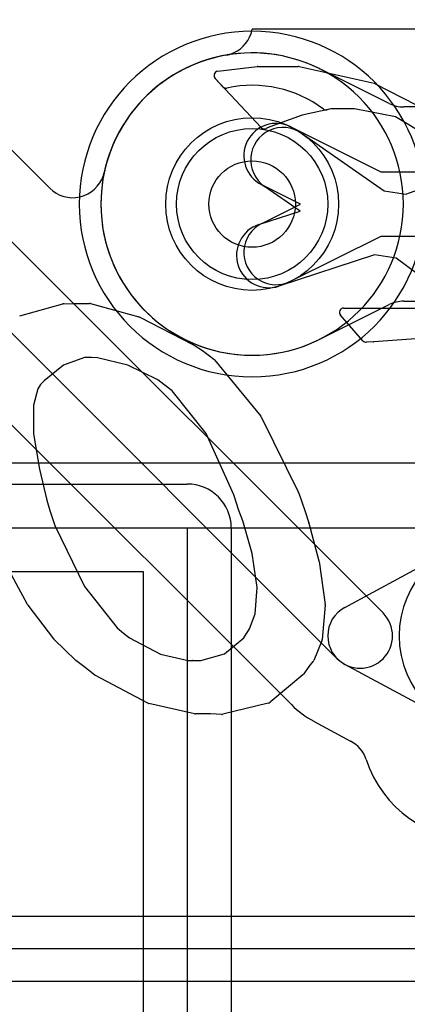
# Model space of a CAD drawing. Extents: x 0 to 21, y -0.5 to 20.
# Tile 10 of 15: x 12.8 to 13.7, y 12.1 to 14.4. Entities that reach past the tile are written whole.
import ezdxf

# ---------------------------------------------------------------- set-up
doc = ezdxf.new("R2010")
doc.units = 0
for name, color, linetype in [('Hole', 1, 'CONTINUOUS'), ('L1', 3, 'CONTINUOUS'), ('L2', 3, 'CONTINUOUS'), ('L3', 3, 'CONTINUOUS'), ('L4', 3, 'CONTINUOUS'), ('PartsArea-A', 111, 'CONTINUOUS'), ('PartsSilk-A', 221, 'CONTINUOUS'), ('PartsSilk-B', 221, 'CONTINUOUS'), ('Resist-A', 2, 'CONTINUOUS'), ('Resist-B', 2, 'CONTINUOUS'), ('Silk-A', 140, 'CONTINUOUS'), ('Silk-B', 140, 'CONTINUOUS')]:
    doc.layers.add(name, color=color, linetype=linetype)

msp = doc.modelspace()

# ---------------------------------------------------------------- linework, layer by layer
at = {"layer": 'Hole'}
msp.add_circle((13.3, 14), 0.1, dxfattribs=at)
at = {"layer": 'L1'}
for p, q in [((10.81542, 15.84064), (13.60303, 13.05303)), ((13.49697, 12.94697), (10.70936, 15.73458)), ((10.65426, 15.57748), (13.39087, 12.84087)), ((12.83152, 14.03675), (11.3963, 15.47197)), ((17.475, 14.40504), (13.3, 14.40504)), ((13.41455, 14.16395), (13.60545, 14.03056)), ((13.65561, 14.02314), (13.89801, 14.11141)), ((13.41079, 13.98359), (13.32863, 14.04099)), ((13.60545, 14.03056), (13.65561, 14.02314)), ((13.31552, 13.95247), (13.41079, 13.98359)), ((13.58345, 13.88219), (13.3621, 13.80989)), ((13.63362, 13.87476), (13.58345, 13.88219)), ((13.84002, 13.71999), (13.63362, 13.87476)), ((13.51429, 13.06595), (13.75786, 13.19785)), ((13.75786, 12.80215), (13.51429, 12.93405)), ((13.44351, 12.80175), (13.52782, 12.75609)), ((16.76268, 12.27504), (3.2728, 12.27504))]:
    msp.add_line(p, q, dxfattribs=at)
msp.add_circle((13.3, 14), 0.2, dxfattribs=at)
for centre, radius, start, end in [((13.22623, 14.41859), 0.075, -71.56264, -18.43736), ((13.22626, 14.41858), 0.07497, -18.43737, -10.40464), ((13.3, 14), 0.35004, 99.99433, 167.74176), ((13.22624, 14.41856), 0.07497, -80.00619, -71.56263), ((13.37159, 14.10247), 0.075, 55.05554, -124.94219), ((12.88458, 14.08977), 0.07497, -18.43737, -11.89299), ((12.88455, 14.08978), 0.075, -135, -18.43736), ((13.33881, 13.88118), 0.075, 108.09189, -71.91145), ((13.865, 13), 0.225, 90, -90), ((13.55, 13), 0.075, 118.43425, -118.43425), ((13.55, 13), 0.075, -135, 45), ((13.55, 13), 0.22504, -135, -118.43612), ((13.40781, 12.73583), 0.07497, 61.56155, 62.14286), ((13.49278, 12.68981), 0.07497, 18.34069, 62.1361), ((13.825, 12.80001), 0.27505, -161.64607, -90)]:
    msp.add_arc(centre, radius, start, end, dxfattribs=at)
at = {"layer": 'L2'}
for p, q in [((13.61721, 14.23293), (13.45628, 14.31322)), ((15.925, 14.22504), (13.65068, 14.22504)), ((13.38929, 14.17896), (13.59766, 14.075)), ((13.59766, 14.075), (14.75249, 14.075)), ((13.412, 14), (13.32233, 14.04474)), ((13.32233, 13.95526), (13.412, 14)), ((13.59766, 13.925), (13.38929, 13.82104)), ((14.75249, 13.925), (13.59766, 13.925)), ((13.65068, 13.77496), (15.925, 13.77496)), ((13.45628, 13.68678), (13.61721, 13.76707)), ((16.3, 13.40004), (6.575, 13.40004)), ((6.575, 13.25), (16.3, 13.25)), ((16.3, 12.35), (6.575, 12.35)), ((6.575, 12.19996), (16.3, 12.19996))]:
    msp.add_line(p, q, dxfattribs=at)
msp.add_circle((13.3, 14), 0.2, dxfattribs=at)
for centre, radius, start, end in [((13.29999, 14), 0.35005, 63.65016, -63.63552), ((13.48863, 14.38086), 0.07497, -116.3463, -116.27794), ((13.35582, 14.11184), 0.22505, 63.70706, 63.72642), ((13.48975, 14.3803), 0.07497, -117.17688, -116.5172), ((13.65068, 14.30001), 0.07497, -116.5172, -90), ((13.35581, 14.11185), 0.075, 63.4862, -116.51596), ((13.35581, 13.88815), 0.075, 116.5138, -63.48404), ((13.65068, 13.69999), 0.07497, 90, 116.5172), ((13.48873, 13.61919), 0.07497, 116.29503, 116.36339), ((13.48975, 13.6197), 0.07497, 116.5172, 117.1666)]:
    msp.add_arc(centre, radius, start, end, dxfattribs=at)
at = {"layer": 'L3'}
for start, end in [(90, -90), (-90, 90)]:
    msp.add_arc((13.3, 14), 0.40004, start, end, dxfattribs=at)
at = {"layer": 'L4'}
msp.add_circle((13.3, 14), 0.2, dxfattribs=at)
for start, end in [(90, -90), (-90, 90)]:
    msp.add_arc((13.3, 14), 0.35004, start, end, dxfattribs=at)
at = {"layer": 'PartsArea-A'}
for p, q in [((0.85, 13.25), (13.15, 13.25)), ((13.15, 13.25), (13.15, 0.95))]:
    msp.add_line(p, q, dxfattribs=at)
at = {"layer": 'PartsSilk-A'}
for p, q in [((0.85, 13.3516), (13.15, 13.3516)), ((13.2516, 13.25), (13.2516, 9.7516)), ((13.0484, 13.1484), (0.9516, 13.1484)), ((13.0484, 9.7516), (13.0484, 13.1484))]:
    msp.add_line(p, q, dxfattribs=at)
msp.add_arc((13.15, 13.25), 0.1016, 0, 90, dxfattribs=at)
at = {"layer": 'PartsSilk-B'}
for p, q in [((13.22051, 14.30749), (13.31172, 14.31887)), ((13.31296, 14.31895), (13.40665, 14.31895)), ((13.40885, 14.31871), (13.58231, 14.27961)), ((13.32117, 14.17694), (13.21446, 14.29073)), ((13.5847, 14.27873), (13.75395, 14.19119)), ((13.48319, 14.22015), (13.41566, 14.2059)), ((13.53722, 14.22015), (13.48319, 14.22015)), ((13.63175, 14.20177), (13.53722, 14.22015)), ((13.41566, 14.2059), (13.34131, 14.17849)), ((13.70369, 14.15893), (13.63175, 14.20177)), ((13.34131, 14.17849), (13.33247, 14.17462)), ((12.76208, 13.74141), (12.86207, 13.76874)), ((12.86431, 13.76909), (12.88638, 13.76996)), ((12.88678, 13.76997), (12.92341, 13.76997)), ((12.92608, 13.76961), (13.03803, 13.73859)), ((13.51182, 13.75913), (13.8529, 13.75913)), ((13.03991, 13.73786), (13.1629, 13.67502)), ((13.5565, 13.68342), (13.50432, 13.74251)), ((13.75526, 13.69327), (13.58151, 13.68059)), ((13.16385, 13.67447), (13.18734, 13.65899)), ((13.58109, 13.68056), (13.56431, 13.68004)), ((12.91206, 13.64492), (12.86329, 13.62664)), ((12.92826, 13.64492), (12.91206, 13.64492)), ((12.94244, 13.6435), (12.92826, 13.64492)), ((13.01226, 13.62705), (12.94244, 13.6435)), ((13.18785, 13.65864), (13.21133, 13.64101)), ((13.21307, 13.63934), (13.31975, 13.50893)), ((12.86329, 13.62664), (12.81905, 13.59089)), ((13.08159, 13.59269), (13.01226, 13.62705)), ((12.81905, 13.59089), (12.81044, 13.58214)), ((13.0954, 13.5822), (13.08159, 13.59269)), ((12.80376, 13.57199), (12.79425, 13.53415)), ((12.81044, 13.58214), (12.80376, 13.57199)), ((13.11519, 13.56775), (13.09556, 13.58208)), ((13.19388, 13.46854), (13.11519, 13.56775)), ((12.79425, 13.53415), (12.79434, 13.46805)), ((13.32098, 13.50701), (13.40731, 13.33173)), ((12.79434, 13.46805), (12.80774, 13.38596)), ((13.25745, 13.32643), (13.19388, 13.46854)), ((12.80774, 13.38596), (12.8251, 13.31422)), ((13.26935, 13.29054), (13.25745, 13.32643)), ((13.40778, 13.33058), (13.42169, 13.29044)), ((12.8251, 13.31422), (12.83152, 13.29039)), ((12.83152, 13.29039), (12.84312, 13.25565)), ((13.27829, 13.26609), (13.26945, 13.29025)), ((13.42173, 13.29034), (13.43126, 13.26189)), ((12.84312, 13.25565), (12.9123, 13.11456)), ((13.29974, 13.19097), (13.27829, 13.26609)), ((13.43144, 13.26126), (13.45461, 13.1734)), ((13.31148, 13.11185), (13.29974, 13.19097)), ((12.78047, 13.07263), (12.72755, 13.17008)), ((13.45484, 13.17224), (13.46875, 13.07295)), ((12.9123, 13.11456), (12.9877, 13.0182)), ((13.30672, 13.05104), (13.31148, 13.11185)), ((12.84071, 12.99295), (12.78129, 13.07137)), ((13.46881, 13.0707), (13.46198, 12.99131)), ((13.29422, 13.0159), (13.30672, 13.05104)), ((12.9877, 13.0182), (13.00235, 13.00585)), ((13.00235, 13.00585), (13.01639, 12.99544)), ((13.28099, 12.99506), (13.28727, 13.0056)), ((13.28758, 13.00609), (13.29422, 13.0159)), ((12.89127, 12.94363), (12.84171, 12.99182)), ((13.01639, 12.99544), (13.08816, 12.95786)), ((13.2362, 12.95826), (13.28099, 12.99506)), ((13.46126, 12.98834), (13.44253, 12.94309)), ((13.08816, 12.95786), (13.15222, 12.94259)), ((13.18091, 12.94309), (13.2362, 12.95826)), ((12.91026, 12.92919), (12.89222, 12.94283)), ((12.93582, 12.90927), (12.91026, 12.92919)), ((13.15222, 12.94259), (13.16212, 12.94308)), ((13.16262, 12.94309), (13.18091, 12.94309)), ((13.43096, 12.92919), (13.41939, 12.91209)), ((13.44078, 12.94029), (13.43096, 12.92919)), ((13.05867, 12.84403), (12.93729, 12.90832)), ((13.41752, 12.91003), (13.34139, 12.84629)), ((13.16654, 12.81935), (13.06115, 12.84312)), ((13.33738, 12.84425), (13.23234, 12.81827)), ((13.20353, 12.81911), (13.16874, 12.81911)), ((13.2295, 12.81798), (13.20353, 12.81911))]:
    msp.add_line(p, q, dxfattribs=at)
for centre, start, end in [((13.22175, 14.29757), 97.12502, -136.82409), ((13.31296, 14.30895), 90, 97.12502), ((13.40665, 14.30895), 77.29727, 90), ((13.58011, 14.26985), 62.66592, 77.29727), ((13.32846, 14.18378), -136.82409, -66.3575), ((12.86471, 13.75909), 92.29061, 105.28677), ((12.88677, 13.75997), 89.9427, 92.26287), ((12.92341, 13.75997), 74.51881, 90), ((13.51182, 13.74913), 90, -138.56623), ((13.03536, 13.72895), 62.94832, 74.51332), ((13.564, 13.69004), -138.56623, -88.2244), ((13.15835, 13.66612), 56.6278, 62.93601), ((13.18184, 13.65064), 53.08429, 56.61722), ((13.58078, 13.69056), -88.2244, -85.8123), ((13.20533, 13.63301), 39.27731, 53.09637), ((13.10146, 13.59016), -127.28226, -126.13267), ((13.31201, 13.5026), 26.18052, 39.28228), ((13.39834, 13.32731), 19.106, 26.21993), ((13.27884, 13.29369), -161.63753, -159.90528), ((13.41224, 13.28717), 18.47117, 19.1165), ((13.42178, 13.25871), 14.78735, 18.51261), ((13.44494, 13.17085), 7.99231, 14.77322), ((12.78926, 13.07741), -151.46266, -142.84578), ((13.45885, 13.07156), -4.93499, 7.97666), ((13.29586, 13.00048), 145.88094, 149.20835), ((12.84868, 12.99899), -142.84363, -134.19993), ((13.45202, 12.99217), -22.51411, -4.91536), ((12.89817, 12.95086), -133.66213, -126.54062), ((13.16261, 12.93309), 89.9427, 92.82017), ((13.43329, 12.94691), -41.4717, -22.48412), ((12.94197, 12.91716), -127.93526, -117.90718), ((13.41111, 12.9177), -50.1137, -34.09365), ((13.06332, 12.85288), -117.7185, -102.55983), ((13.33497, 12.85396), -76.06099, -50.06301), ((13.16874, 12.82911), -102.70273, -90), ((13.22994, 12.82798), -92.51939, -76.1057)]:
    msp.add_arc(centre, 0.01, start, end, dxfattribs=at)
at = {"layer": 'Resist-A'}
msp.add_circle((13.3, 14), 0.175, dxfattribs=at)
at = {"layer": 'Resist-B'}
msp.add_circle((13.3, 14), 0.175, dxfattribs=at)
at = {"layer": 'Silk-A'}
for p, q in [((0.85, 13.3516), (13.15, 13.3516)), ((13.2516, 13.25), (13.2516, 10.93902)), ((13.0484, 13.1484), (0.9516, 13.1484)), ((13.0484, 10.93902), (13.0484, 13.1484))]:
    msp.add_line(p, q, dxfattribs=at)
msp.add_arc((13.15, 13.25), 0.1016, 0, 90, dxfattribs=at)
at = {"layer": 'Silk-B'}
for p, q in [((13.22051, 14.30749), (13.31172, 14.31887)), ((13.31296, 14.31895), (13.40665, 14.31895)), ((13.40885, 14.31871), (13.58231, 14.27961)), ((13.23232, 14.27169), (13.21446, 14.29073)), ((13.5847, 14.27873), (13.75395, 14.19119)), ((13.48319, 14.22015), (13.47328, 14.21806)), ((13.53722, 14.22015), (13.48319, 14.22015)), ((13.63175, 14.20177), (13.53722, 14.22015)), ((13.70369, 14.15893), (13.63175, 14.20177)), ((12.76208, 13.74141), (12.86207, 13.76874)), ((12.86431, 13.76909), (12.88638, 13.76996)), ((12.88678, 13.76997), (12.92341, 13.76997)), ((12.92608, 13.76961), (13.03803, 13.73859)), ((13.51182, 13.75913), (13.8529, 13.75913)), ((13.03991, 13.73786), (13.1629, 13.67502)), ((13.5565, 13.68342), (13.50432, 13.74251)), ((13.75526, 13.69327), (13.58151, 13.68059)), ((13.16385, 13.67447), (13.18734, 13.65899)), ((13.58109, 13.68056), (13.56431, 13.68004)), ((12.91206, 13.64492), (12.86329, 13.62664)), ((12.92826, 13.64492), (12.91206, 13.64492)), ((12.94244, 13.6435), (12.92826, 13.64492)), ((13.01226, 13.62705), (12.94244, 13.6435)), ((13.18785, 13.65864), (13.21133, 13.64101)), ((13.21307, 13.63934), (13.31975, 13.50893)), ((12.86329, 13.62664), (12.81905, 13.59089)), ((13.08159, 13.59269), (13.01226, 13.62705)), ((12.81905, 13.59089), (12.81044, 13.58214)), ((13.0954, 13.5822), (13.08159, 13.59269)), ((12.80376, 13.57199), (12.79425, 13.53415)), ((12.81044, 13.58214), (12.80376, 13.57199)), ((13.11519, 13.56775), (13.09556, 13.58208)), ((13.19388, 13.46854), (13.11519, 13.56775)), ((12.79425, 13.53415), (12.79434, 13.46805)), ((13.32098, 13.50701), (13.40731, 13.33173)), ((12.79434, 13.46805), (12.80774, 13.38596)), ((13.25745, 13.32643), (13.19388, 13.46854)), ((12.80774, 13.38596), (12.8251, 13.31422)), ((13.26935, 13.29054), (13.25745, 13.32643)), ((13.40778, 13.33058), (13.42169, 13.29044)), ((12.8251, 13.31422), (12.83152, 13.29039)), ((12.83152, 13.29039), (12.84312, 13.25565)), ((13.27829, 13.26609), (13.26945, 13.29025)), ((13.42173, 13.29034), (13.43126, 13.26189)), ((12.84312, 13.25565), (12.9123, 13.11456)), ((13.29974, 13.19097), (13.27829, 13.26609)), ((13.43144, 13.26126), (13.45461, 13.1734)), ((13.31148, 13.11185), (13.29974, 13.19097)), ((12.78047, 13.07263), (12.72755, 13.17008)), ((13.45484, 13.17224), (13.46875, 13.07295)), ((12.9123, 13.11456), (12.9877, 13.0182)), ((13.30672, 13.05104), (13.31148, 13.11185)), ((12.84071, 12.99295), (12.78129, 13.07137)), ((13.46881, 13.0707), (13.46198, 12.99131)), ((13.29422, 13.0159), (13.30672, 13.05104)), ((12.9877, 13.0182), (13.00235, 13.00585)), ((13.00235, 13.00585), (13.01639, 12.99544)), ((13.28099, 12.99506), (13.28727, 13.0056)), ((13.28758, 13.00609), (13.29422, 13.0159)), ((12.89127, 12.94363), (12.84171, 12.99182)), ((13.01639, 12.99544), (13.08816, 12.95786)), ((13.2362, 12.95826), (13.28099, 12.99506)), ((13.46126, 12.98834), (13.44253, 12.94309)), ((13.08816, 12.95786), (13.15222, 12.94259)), ((13.18091, 12.94309), (13.2362, 12.95826)), ((12.91026, 12.92919), (12.89222, 12.94283)), ((12.93582, 12.90927), (12.91026, 12.92919)), ((13.15222, 12.94259), (13.16212, 12.94308)), ((13.16262, 12.94309), (13.18091, 12.94309)), ((13.43096, 12.92919), (13.41939, 12.91209)), ((13.44078, 12.94029), (13.43096, 12.92919)), ((13.05867, 12.84403), (12.93729, 12.90832)), ((13.41752, 12.91003), (13.34139, 12.84629)), ((13.16654, 12.81935), (13.06115, 12.84312)), ((13.33738, 12.84425), (13.23234, 12.81827)), ((13.20353, 12.81911), (13.16874, 12.81911)), ((13.2295, 12.81798), (13.20353, 12.81911))]:
    msp.add_line(p, q, dxfattribs=at)
for centre, radius, start, end in [((13.22175, 14.29757), 0.01, 97.12502, -136.82409), ((13.31296, 14.30895), 0.01, 90, 97.12502), ((13.40665, 14.30895), 0.01, 77.29727, 90), ((13.3, 14), 0.275, 53.0751, 102.233), ((13.58011, 14.26985), 0.01, 62.66592, 77.29727), ((13.23961, 14.27853), 0.01, -136.82409, -77.75714), ((13.47122, 14.22784), 0.01, -126.91571, -78.10544), ((12.86471, 13.75909), 0.01, 92.29061, 105.28677), ((12.88677, 13.75997), 0.01, 89.9427, 92.26287), ((12.92341, 13.75997), 0.01, 74.51881, 90), ((13.51182, 13.74913), 0.01, 90, -138.56623), ((13.03536, 13.72895), 0.01, 62.94832, 74.51332), ((13.564, 13.69004), 0.01, -138.56623, -88.2244), ((13.15835, 13.66612), 0.01, 56.6278, 62.93601), ((13.18184, 13.65064), 0.01, 53.08429, 56.61722), ((13.58078, 13.69056), 0.01, -88.2244, -85.8123), ((13.20533, 13.63301), 0.01, 39.27731, 53.09637), ((13.10146, 13.59016), 0.01, -127.28226, -126.13267), ((13.31201, 13.5026), 0.01, 26.18052, 39.28228), ((13.39834, 13.32731), 0.01, 19.106, 26.21993), ((13.27884, 13.29369), 0.01, -161.63753, -159.90528), ((13.41224, 13.28717), 0.01, 18.47117, 19.1165), ((13.42178, 13.25871), 0.01, 14.78735, 18.51261), ((13.44494, 13.17085), 0.01, 7.99231, 14.77322), ((12.78926, 13.07741), 0.01, -151.46266, -142.84578), ((13.45885, 13.07156), 0.01, -4.93499, 7.97666), ((13.29586, 13.00048), 0.01, 145.88094, 149.20835), ((12.84868, 12.99899), 0.01, -142.84363, -134.19993), ((13.45202, 12.99217), 0.01, -22.51411, -4.91536), ((12.89817, 12.95086), 0.01, -133.66213, -126.54062), ((13.16261, 12.93309), 0.01, 89.9427, 92.82017), ((13.43329, 12.94691), 0.01, -41.4717, -22.48412), ((12.94197, 12.91716), 0.01, -127.93526, -117.90718), ((13.41111, 12.9177), 0.01, -50.1137, -34.09365), ((13.06332, 12.85288), 0.01, -117.7185, -102.55983), ((13.33497, 12.85396), 0.01, -76.06099, -50.06301), ((13.16874, 12.82911), 0.01, -102.70273, -90), ((13.22994, 12.82798), 0.01, -92.51939, -76.1057)]:
    msp.add_arc(centre, radius, start, end, dxfattribs=at)

doc.saveas('drawing.dxf')
